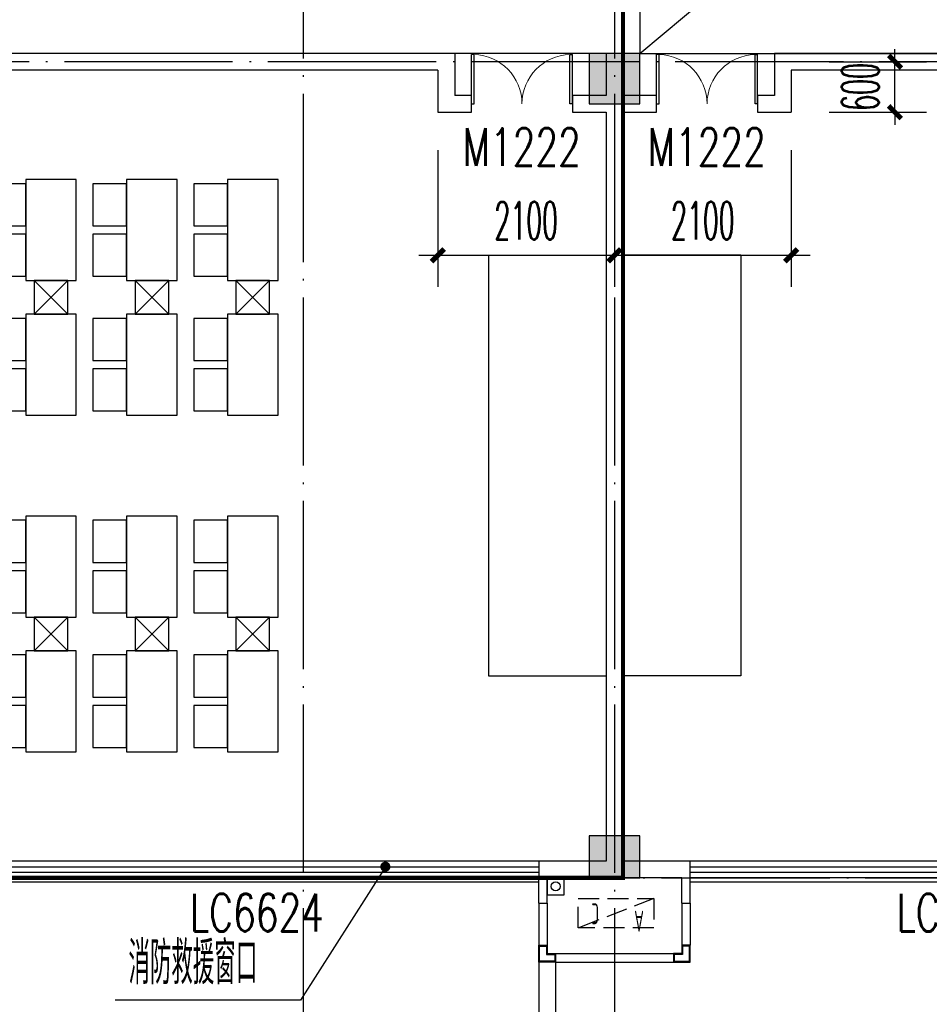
# Model space of a CAD drawing. Extents: x 1779708 to 7299578, y -1121471 to 88434.
# Tile 87 of 256: x 4332796 to 4343609, y -1062345 to -1050643. Entities that reach past the tile are written whole.
import ezdxf

# ---------------------------------------------------------------- set-up
doc = ezdxf.new("R2010")
doc.units = 0
doc.header["$LTSCALE"] = 1000
doc.header["$MEASUREMENT"] = 0
doc.linetypes.add('DASH', pattern=[0.35, 0.25, -0.1])
doc.linetypes.add('DOTE', pattern=[2.42, 2, -0.2, 0.02, -0.2])
doc.layers.get('0').update_dxf_attribs({"linetype": 'CONTINUOUS'})
doc.layers.get('Defpoints').update_dxf_attribs({"linetype": 'CONTINUOUS'})
for name, color, linetype in [('11111111111111111111111111111', 50, 'DASH'), ('DIM_LEAD', 3, 'CONTINUOUS'), ('DIM_污水', 3, 'CONTINUOUS'), ('DOTE', 1, 'DOTE'), ('FUR', 9, 'CONTINUOUS'), ('GGSignatureLayer', 7, 'CONTINUOUS'), ('P_PS_DIM', 1, 'CONTINUOUS'), ('PUB_DIM', 3, 'CONTINUOUS'), ('PUB_TEXT', 7, 'CONTINUOUS'), ('WALL', 255, 'CONTINUOUS'), ('WINDOW', 2, 'CONTINUOUS'), ('WINDOW_TEXT', 7, 'CONTINUOUS'), ('可见线', 6, 'CONTINUOUS'), ('墙柱', 2, 'CONTINUOUS'), ('室外构件', 4, 'CONTINUOUS'), ('建筑', 31, 'CONTINUOUS'), ('看线', 3, 'CONTINUOUS'), ('空调机位表示', 70, 'CONTINUOUS')]:
    doc.layers.add(name, color=color, linetype=linetype)
doc.styles.add('_TCH_DIM', font='SIMPLEX.shx', dxfattribs={"width": 0.7, "bigfont": 'GBCBIG.shx'})
doc.styles.add('_TCH_DIM_T3', font='SIMPLEX.shx', dxfattribs={"width": 0.494118, "bigfont": 'GBCBIG.shx'})
doc.styles.add('_TCH_WINDOW', font='SIMPLEX', dxfattribs={"height": 3.5, "bigfont": 'GBCBIG'})
doc.styles.get("Standard").update_dxf_attribs({"font": 'GBENOR', "bigfont": 'GBCBIG'})
doc.dimstyles.new('_TCH_ARCH&&150', dxfattribs={"dimtxt": 446.25, "dimasz": 150, "dimexe": 375, "dimexo": 450, "dimgap": 189.375, "dimtad": 1, "dimdec": 0, "dimzin": 0, "dimdsep": 46, "dimtxsty": '_TCH_DIM_T3', "dimblk": 'ARCHTICK', "dimcen": 0.09, "dimdle": 225, "dimclrt": 7, "dimazin": 2, "dimtfac": 1, "dimtdec": 0, "dimtix": 1, "dimtmove": 2, "dimatfit": 3, "dimfxl": 250, "dimtolj": 1, "dimtzin": 0, "dimarcsym": 0})

# ---------------------------------------------------------------- blocks, each defined once
blk = doc.blocks.new('A$C159220C3')
at = {"layer": 'DOTE'}
for p, q in [((22300, 149200), (22300, 7200)), ((26000, 149200), (26000, 7200)), ((86800, 18900), (7200, 18900)), ((7200, 9200), (86800, 9200))]:
    blk.add_line(p, q, dxfattribs=at)
blk = doc.blocks.new('A$C55827B77')
at = {"layer": 'FUR', "color": 9}
for p, q in [((1400, 5950), (0, 5950)), ((1400, 950), (1400, 5950)), ((1400, 950), (0, 950))]:
    blk.add_line(p, q, dxfattribs=at)
for points in [[(4500, 6850), (3900, 6850), (3900, 5650), (4500, 5650)], [(4500, 6300), (4900, 6300), (4900, 6800), (4500, 6800)], [(5700, 6850), (5100, 6850), (5100, 5650), (5700, 5650)], [(5700, 6300), (6100, 6300), (6100, 6800), (5700, 6800)], [(6900, 6850), (6300, 6850), (6300, 5650), (6900, 5650)], [(6900, 6300), (7300, 6300), (7300, 6800), (6900, 6800)], [(4500, 5700), (4900, 5700), (4900, 6200), (4500, 6200)], [(5700, 5700), (6100, 5700), (6100, 6200), (5700, 6200)], [(6900, 5700), (7300, 5700), (7300, 6200), (6900, 6200)], [(4500, 5250), (3900, 5250), (3900, 4050), (4500, 4050)], [(4500, 4700), (4900, 4700), (4900, 5200), (4500, 5200)], [(5700, 5250), (5100, 5250), (5100, 4050), (5700, 4050)], [(5700, 4700), (6100, 4700), (6100, 5200), (5700, 5200)], [(6900, 5250), (6300, 5250), (6300, 4050), (6900, 4050)], [(6900, 4700), (7300, 4700), (7300, 5200), (6900, 5200)], [(4500, 4100), (4900, 4100), (4900, 4600), (4500, 4600)], [(5700, 4100), (6100, 4100), (6100, 4600), (5700, 4600)], [(6900, 4100), (7300, 4100), (7300, 4600), (6900, 4600)], [(4500, 2850), (3900, 2850), (3900, 1650), (4500, 1650)], [(5700, 2850), (5100, 2850), (5100, 1650), (5700, 1650)], [(6900, 2850), (6300, 2850), (6300, 1650), (6900, 1650)], [(4500, 2300), (4900, 2300), (4900, 2800), (4500, 2800)], [(5700, 2300), (6100, 2300), (6100, 2800), (5700, 2800)], [(6900, 2300), (7300, 2300), (7300, 2800), (6900, 2800)], [(4500, 1700), (4900, 1700), (4900, 2200), (4500, 2200)], [(5700, 1700), (6100, 1700), (6100, 2200), (5700, 2200)], [(6900, 1700), (7300, 1700), (7300, 2200), (6900, 2200)], [(4500, 1250), (3900, 1250), (3900, 50), (4500, 50)], [(4500, 700), (4900, 700), (4900, 1200), (4500, 1200)], [(5700, 1250), (5100, 1250), (5100, 50), (5700, 50)], [(5700, 700), (6100, 700), (6100, 1200), (5700, 1200)], [(6900, 1250), (6300, 1250), (6300, 50), (6900, 50)], [(6900, 700), (7300, 700), (7300, 1200), (6900, 1200)], [(4500, 100), (4900, 100), (4900, 600), (4500, 600)], [(5700, 100), (6100, 100), (6100, 600), (5700, 600)], [(6900, 100), (7300, 100), (7300, 600), (6900, 600)]]:
    blk.add_lwpolyline(points, close=True, dxfattribs=at)
for points in [[(4000, 5650), (4000, 5250), (4400, 5250), (4400, 5650), (4000, 5650), (4400, 5250), (4000, 5250), (4400, 5650)], [(5200, 5650), (5200, 5250), (5600, 5250), (5600, 5650), (5200, 5650), (5600, 5250), (5200, 5250), (5600, 5650)], [(6400, 5650), (6400, 5250), (6800, 5250), (6800, 5650), (6400, 5650), (6800, 5250), (6400, 5250), (6800, 5650)], [(4000, 1650), (4000, 1250), (4400, 1250), (4400, 1650), (4000, 1650), (4400, 1250), (4000, 1250), (4400, 1650)], [(5200, 1650), (5200, 1250), (5600, 1250), (5600, 1650), (5200, 1650), (5600, 1250), (5200, 1250), (5600, 1650)], [(6400, 1650), (6400, 1250), (6800, 1250), (6800, 1650), (6400, 1650), (6800, 1250), (6400, 1250), (6800, 1650)]]:
    blk.add_lwpolyline(points, dxfattribs=at)
blk = doc.blocks.new('A$C46E9187A')
at = {"layer": '空调机位表示', "linetype": 'DASH'}
blk.add_lwpolyline([(0, 0), (0, 350), (900, 350), (900, 0)], close=True, dxfattribs=at)
blk.add_lwpolyline([(0, 0), (900, 350)], dxfattribs=at)
at = {"layer": '空调机位表示', "width": 0.6}
for s, p in [('A', (118, 145)), ('C', (651, 55))]:
    blk.add_text(s, height=250, dxfattribs=at).set_placement(p)
blk = doc.blocks.new('a1')
at = {"layer": '11111111111111111111111111111'}
for p, q in [((59122, 49136), (59122, 48936)), ((59322, 49136), (59122, 49136)), ((59322, 48936), (59322, 49136)), ((59122, 48936), (59322, 48936))]:
    blk.add_line(p, q, dxfattribs=at)
blk = doc.blocks.new('$WINLIB2D$00000001')
at = {"color": 0}
for points in [[(-0.5, 0.5), (-0.5, -0.5)], [(-0.5, 0.5), (0.5, 0.5)], [(0.5, -0.5), (0.5, 0.5)], [(0.5, 0.1667), (-0.5, 0.1667)], [(0.5, -0.1667), (-0.5, -0.1667)], [(-0.5, -0.5), (0.5, -0.5)]]:
    blk.add_lwpolyline(points, dxfattribs=at)
blk = doc.blocks.new('$DorLib2D$00000002')
for p, q in [((-0.5, 0), (-0.5, 0.4875)), ((-0.475, 0.4875), (-0.5, 0.4875)), ((-0.475, 0), (-0.475, 0.4875)), ((0.475, 0), (0.475, 0.4875)), ((0.475, 0.4875), (0.5, 0.4875)), ((0.5, 0), (0.5, 0.4875)), ((-0.5, 0), (-0.475, 0)), ((0.5, 0), (0.475, 0))]:
    blk.add_line(p, q)
at = {"lineweight": 13}
for centre, start, end in [((-0.4875, 0), 0, 88.53072), ((0.4875, 0), 91.46928, 180)]:
    blk.add_arc(centre, 0.4875, start, end, dxfattribs=at)
blk = doc.blocks.new('_ArchTick')
at = {"color": 0, "linetype": 'ByBlock', "const_width": 0.4}
blk.add_lwpolyline([(-0.5, -0.5), (0.5, 0.5)], dxfattribs=at)
blk = doc.blocks.new('*D6680')
at = {"layer": 'Defpoints', "color": 0, "transparency": 16777216}
for p in [(4341967, -1051143), (4343201, -1051143), (4341967, -1051743)]:
    blk.add_point(p, dxfattribs=at)
at = {"layer": 'PUB_DIM', "color": 0, "lineweight": -2, "transparency": 16777216}
for p, q in [((4343201, -1051143), (4343201, -1050993)), ((4342417, -1051143), (4343576, -1051143)), ((4343201, -1051743), (4343201, -1051143)), ((4342417, -1051743), (4343576, -1051743)), ((4343201, -1051743), (4343201, -1051893))]:
    blk.add_line(p, q, dxfattribs=at)
at = {"layer": 'PUB_DIM', "color": 0, "lineweight": -2, "transparency": 16777216, "xscale": 150, "yscale": 150, "zscale": 150}
for p, rotation in [((4343201, -1051143), 270), ((4343201, -1051743), 90)]:
    blk.add_blockref('_ArchTick', p, dxfattribs=dict(at, rotation=rotation))
at = {"layer": 'PUB_DIM', "color": 7, "transparency": 16777216, "insert": (4342789, -1051443), "char_height": 446.2, "attachment_point": 5, "rotation": 90, "style": '_TCH_DIM_T3'}
blk.add_mtext('\\A1;600', dxfattribs=at)
blk = doc.blocks.new('*D6681')
at = {"layer": 'Defpoints', "color": 0, "transparency": 16777216}
for p in [(4339867, -1051743), (4341967, -1051743), (4341967, -1053443)]:
    blk.add_point(p, dxfattribs=at)
at = {"layer": 'PUB_DIM', "color": 0, "lineweight": -2, "transparency": 16777216}
for p, q in [((4339867, -1052193), (4339867, -1053818)), ((4341967, -1052193), (4341967, -1053818)), ((4339642, -1053443), (4342192, -1053443))]:
    blk.add_line(p, q, dxfattribs=at)
at = {"layer": 'PUB_DIM', "color": 0, "lineweight": -2, "transparency": 16777216, "xscale": 150, "yscale": 150, "zscale": 150, "rotation": 180}
blk.add_blockref('_ArchTick', (4339867, -1053443), dxfattribs=at)
at = {"layer": 'PUB_DIM', "color": 0, "lineweight": -2, "transparency": 16777216, "xscale": 150, "yscale": 150, "zscale": 150}
blk.add_blockref('_ArchTick', (4341967, -1053443), dxfattribs=at)
at = {"layer": 'PUB_DIM', "color": 7, "transparency": 16777216, "insert": (4340917, -1053031), "char_height": 446.2, "attachment_point": 5, "style": '_TCH_DIM_T3'}
blk.add_mtext('\\A1;2100', dxfattribs=at)
blk = doc.blocks.new('*D6682')
at = {"layer": 'Defpoints', "color": 0, "transparency": 16777216}
for p in [(4337767, -1051743), (4339867, -1051743), (4339867, -1053443)]:
    blk.add_point(p, dxfattribs=at)
at = {"layer": 'PUB_DIM', "color": 0, "lineweight": -2, "transparency": 16777216}
for p, q in [((4337767, -1052193), (4337767, -1053818)), ((4339867, -1052193), (4339867, -1053818)), ((4337542, -1053443), (4340092, -1053443))]:
    blk.add_line(p, q, dxfattribs=at)
at = {"layer": 'PUB_DIM', "color": 0, "lineweight": -2, "transparency": 16777216, "xscale": 150, "yscale": 150, "zscale": 150, "rotation": 180}
blk.add_blockref('_ArchTick', (4337767, -1053443), dxfattribs=at)
at = {"layer": 'PUB_DIM', "color": 0, "lineweight": -2, "transparency": 16777216, "xscale": 150, "yscale": 150, "zscale": 150}
blk.add_blockref('_ArchTick', (4339867, -1053443), dxfattribs=at)
at = {"layer": 'PUB_DIM', "color": 7, "transparency": 16777216, "insert": (4338817, -1053031), "char_height": 446.2, "attachment_point": 5, "style": '_TCH_DIM_T3'}
blk.add_mtext('\\A1;2100', dxfattribs=at)

msp = doc.modelspace()

# ---------------------------------------------------------------- hatches: boundary and pattern name
at = {"layer": '墙柱'}
h = msp.add_hatch(color=256, dxfattribs=at)
h.paths.add_polyline_path([(4323067.1, -1009843.3), (4324067.1, -1009843.3), (4324067.1, -1010343.3), (4323067.1, -1010343.3)])
h.paths.add_polyline_path([(4323067.1, -1016093.3), (4324067.1, -1016093.3), (4324067.1, -1016593.3), (4323067.1, -1016593.3)])
h.paths.add_polyline_path([(4323067.1, -1022643.3), (4324067.1, -1022643.3), (4324067.1, -1023143.3), (4323067.1, -1023143.3)])
h.paths.add_polyline_path([(4397967.1, -1051543.3), (4398667.1, -1051543.3), (4398667.1, -1051043.3), (4397967.1, -1051043.3)])
h.paths.add_polyline_path([(4347917.1, -1019143.3), (4348617.1, -1019143.3), (4348617.1, -1019643.3), (4347917.1, -1019643.3)])
h.paths.add_polyline_path([(4389917.1, -1051543.3), (4390617.1, -1051543.3), (4390617.1, -1051043.3), (4389917.1, -1051043.3)])
h.paths.add_polyline_path([(4347917.1, -1051543.3), (4348617.1, -1051543.3), (4348617.1, -1051043.3), (4347917.1, -1051043.3)])
h.paths.add_polyline_path([(4323567.1, -1028493.3), (4324067.1, -1028493.3), (4324067.1, -1028993.3), (4323567.1, -1028993.3)])
h.paths.add_polyline_path([(4350197.1, -1045743.3), (4350197.1, -1045443.3), (4349297.1, -1045443.3), (4349297.1, -1045743.3)])
h.paths.add_polyline_path([(4377567.1, -1060843.3), (4378067.1, -1060843.3), (4378067.1, -1060343.3), (4377567.1, -1060343.3)])
h.paths.add_polyline_path([(4339667.1, -1009843.3), (4340167.1, -1009843.3), (4340167.1, -1010343.3), (4339667.1, -1010343.3)])
h.paths.add_polyline_path([(4347967.1, -1009843.3), (4348567.1, -1009843.3), (4348567.1, -1010343.3), (4347967.1, -1010343.3)])
h.paths.add_polyline_path([(4365067.1, -1019043.3), (4365667.1, -1019043.3), (4365667.1, -1019643.3), (4365067.1, -1019643.3)])
h.paths.add_polyline_path([(4381567.1, -1027843.3), (4382167.1, -1027843.3), (4382167.1, -1028443.3), (4381567.1, -1028443.3)])
h.paths.add_polyline_path([(4336067.1, -1015993.3), (4336567.1, -1015993.3), (4336567.1, -1016693.3), (4336067.1, -1016693.3)])
h.paths.add_polyline_path([(4389767.1, -1023743.3), (4390267.1, -1023743.3), (4390267.1, -1024243.3), (4389767.1, -1024243.3)])
h.paths.add_polyline_path([(4339567.1, -1048043.3), (4340167.1, -1048043.3), (4340167.1, -1047543.3), (4339567.1, -1047543.3)])
h.paths.add_polyline_path([(4343767.1, -1041443.3), (4344267.1, -1041443.3), (4344267.1, -1040943.3), (4343767.1, -1040943.3)])
h.paths.add_polyline_path([(4343767.1, -1034843.3), (4344267.1, -1034843.3), (4344267.1, -1034343.3), (4343767.1, -1034343.3)])
h.paths.add_polyline_path([(4336067.1, -1029093.3), (4336567.1, -1029093.3), (4336567.1, -1028393.3), (4336067.1, -1028393.3)])
h.paths.add_polyline_path([(4343767.1, -1022643.3), (4344267.1, -1022643.3), (4344267.1, -1023143.3), (4343767.1, -1023143.3)])
h.paths.add_polyline_path([(4336067.1, -1009843.3), (4336567.1, -1009843.3), (4336567.1, -1010343.3), (4336067.1, -1010343.3)])
h.paths.add_polyline_path([(4377967.1, -1036343.3), (4377467.1, -1036343.3), (4377467.1, -1035843.3), (4377967.1, -1035843.3)])
h.paths.add_polyline_path([(4397967.1, -1019143.3), (4398667.1, -1019143.3), (4398667.1, -1019643.3), (4397967.1, -1019643.3)])
h.paths.add_polyline_path([(4331467.1, -1048043.3), (4331967.1, -1048043.3), (4331967.1, -1047543.3), (4331467.1, -1047543.3)])
h.paths.add_polyline_path([(4389917.1, -1036443.3), (4390617.1, -1036443.3), (4390617.1, -1035843.3), (4389917.1, -1035843.3)])
h.paths.add_polyline_path([(4397967.1, -1035843.3), (4398667.1, -1035843.3), (4398667.1, -1036443.3), (4397967.1, -1036443.3)])
h.paths.add_polyline_path([(4381567.1, -1035843.3), (4382167.1, -1035843.3), (4382167.1, -1036443.3), (4381567.1, -1036443.3)])
h.paths.add_polyline_path([(4389767.1, -1027943.3), (4390267.1, -1027943.3), (4390267.1, -1028443.3), (4389767.1, -1028443.3)])
h.paths.add_polyline_path([(4377467.1, -1027943.3), (4377967.1, -1027943.3), (4377967.1, -1028443.3), (4377467.1, -1028443.3)])
h.paths.add_polyline_path([(4373217.1, -1048043.3), (4373717.1, -1048043.3), (4373717.1, -1047543.3), (4373217.1, -1047543.3)])
h.paths.add_polyline_path([(4369267.1, -1009843.3), (4369767.1, -1009843.3), (4369767.1, -1010343.3), (4369267.1, -1010343.3)])
h.paths.add_polyline_path([(4365567.1, -1022643.3), (4365067.1, -1022643.3), (4365067.1, -1023143.3), (4365567.1, -1023143.3)])
h.paths.add_polyline_path([(4365567.1, -1009843.3), (4365067.1, -1009843.3), (4365067.1, -1010343.3), (4365567.1, -1010343.3)])
h.paths.add_polyline_path([(4347967.1, -1022643.3), (4348467.1, -1022643.3), (4348467.1, -1023143.3), (4347967.1, -1023143.3)])
h.paths.add_polyline_path([(4343767.1, -1028993.3), (4344267.1, -1028993.3), (4344267.1, -1028493.3), (4343767.1, -1028493.3)])
h.paths.add_polyline_path([(4336067.1, -1023343.3), (4336567.1, -1023343.3), (4336567.1, -1022643.3), (4336067.1, -1022643.3)])
h.paths.add_polyline_path([(4339567.1, -1034843.3), (4340167.1, -1034843.3), (4340167.1, -1034343.3), (4339567.1, -1034343.3)])
h.paths.add_polyline_path([(4331167.1, -1034843.3), (4331767.1, -1034843.3), (4331767.1, -1034343.3), (4331167.1, -1034343.3)])
h.paths.add_polyline_path([(4323067.1, -1034843.3), (4324067.1, -1034843.3), (4324067.1, -1034343.3), (4323067.1, -1034343.3)])
h.paths.add_polyline_path([(4339567.1, -1041543.3), (4340167.1, -1041543.3), (4340167.1, -1040943.3), (4339567.1, -1040943.3)])
h.paths.add_polyline_path([(4331467.1, -1041543.3), (4331967.1, -1041543.3), (4331967.1, -1040943.3), (4331467.1, -1040943.3)])
h.paths.add_polyline_path([(4397967.1, -1022343.3), (4398667.1, -1022343.3), (4398667.1, -1022843.3), (4397967.1, -1022843.3)])
h.paths.add_polyline_path([(4398167.1, -1009843.3), (4398667.1, -1009843.3), (4398667.1, -1010343.3), (4398167.1, -1010343.3)])
h.paths.add_polyline_path([(4389917.1, -1018943.3), (4390617.1, -1018943.3), (4390617.1, -1019643.3), (4389917.1, -1019643.3)])
h.paths.add_polyline_path([(4389867.1, -1009843.3), (4390667.1, -1009843.3), (4390667.1, -1010343.3), (4389867.1, -1010343.3)])
h.paths.add_polyline_path([(4381517.1, -1018943.3), (4382217.1, -1018943.3), (4382217.1, -1019643.3), (4381517.1, -1019643.3)])
h.paths.add_polyline_path([(4381567.1, -1009843.3), (4382167.1, -1009843.3), (4382167.1, -1010343.3), (4381567.1, -1010343.3)])
h.paths.add_polyline_path([(4373217.1, -1022643.3), (4373717.1, -1022643.3), (4373717.1, -1023143.3), (4373217.1, -1023143.3)])
h.paths.add_polyline_path([(4373117.1, -1019143.3), (4373817.1, -1019143.3), (4373817.1, -1019643.3), (4373117.1, -1019643.3)])
h.paths.add_polyline_path([(4373217.1, -1009843.3), (4373717.1, -1009843.3), (4373717.1, -1010343.3), (4373217.1, -1010343.3)])
h.paths.add_polyline_path([(4356167.1, -1022643.3), (4356667.1, -1022643.3), (4356667.1, -1023143.3), (4356167.1, -1023143.3)])
h.paths.add_polyline_path([(4356067.1, -1019043.3), (4356667.1, -1019043.3), (4356667.1, -1019643.3), (4356067.1, -1019643.3)])
h.paths.add_polyline_path([(4339567.1, -1019043.3), (4340167.1, -1019043.3), (4340167.1, -1019643.3), (4339567.1, -1019643.3)])
h.paths.add_polyline_path([(4356167.1, -1009843.3), (4356667.1, -1009843.3), (4356667.1, -1010343.3), (4356167.1, -1010343.3)])
h.paths.add_polyline_path([(4389917.1, -1048043.3), (4390617.1, -1048043.3), (4390617.1, -1047443.3), (4389917.1, -1047443.3)])
h.paths.add_polyline_path([(4397967.1, -1060843.3), (4398667.1, -1060843.3), (4398667.1, -1060343.3), (4397967.1, -1060343.3)])
h.paths.add_polyline_path([(4389967.1, -1060843.3), (4390567.1, -1060843.3), (4390567.1, -1060343.3), (4389967.1, -1060343.3)])
h.paths.add_polyline_path([(4381567.1, -1048043.3), (4382167.1, -1048043.3), (4382167.1, -1047443.3), (4381567.1, -1047443.3)])
h.paths.add_polyline_path([(4381517.1, -1051543.3), (4382217.1, -1051543.3), (4382217.1, -1051043.3), (4381517.1, -1051043.3)])
h.paths.add_polyline_path([(4381617.1, -1060843.3), (4382117.1, -1060843.3), (4382117.1, -1060343.3), (4381617.1, -1060343.3)])
h.paths.add_polyline_path([(4373167.1, -1051643.3), (4373767.1, -1051643.3), (4373767.1, -1051043.3), (4373167.1, -1051043.3)])
h.paths.add_polyline_path([(4373167.1, -1060843.3), (4373767.1, -1060843.3), (4373767.1, -1060343.3), (4373167.1, -1060343.3)])
h.paths.add_polyline_path([(4365067.1, -1048043.3), (4365567.1, -1048043.3), (4365567.1, -1047543.3), (4365067.1, -1047543.3)])
h.paths.add_polyline_path([(4365067.1, -1051643.3), (4365667.1, -1051643.3), (4365667.1, -1051043.3), (4365067.1, -1051043.3)])
h.paths.add_polyline_path([(4356167.1, -1048043.3), (4356667.1, -1048043.3), (4356667.1, -1047543.3), (4356167.1, -1047543.3)])
h.paths.add_polyline_path([(4348127.1, -1048043.3), (4348727.1, -1048043.3), (4348727.1, -1047643.3), (4348127.1, -1047643.3)])
h.paths.add_polyline_path([(4356067.1, -1051643.3), (4356667.1, -1051643.3), (4356667.1, -1051043.3), (4356067.1, -1051043.3)])
h.paths.add_polyline_path([(4323067.1, -1048343.3), (4323767.1, -1048343.3), (4323767.1, -1047843.3), (4323067.1, -1047843.3)])
h.paths.add_polyline_path([(4323067.1, -1051543.3), (4323767.1, -1051543.3), (4323767.1, -1051043.3), (4323067.1, -1051043.3)])
h.paths.add_polyline_path([(4331117.1, -1051543.3), (4331817.1, -1051543.3), (4331817.1, -1051043.3), (4331117.1, -1051043.3)])
h.paths.add_polyline_path([(4339567.1, -1051643.3), (4340167.1, -1051643.3), (4340167.1, -1051043.3), (4339567.1, -1051043.3)])
h.paths.add_polyline_path([(4365067.1, -1060843.3), (4365567.1, -1060843.3), (4365567.1, -1060343.3), (4365067.1, -1060343.3)])
h.paths.add_polyline_path([(4356167.1, -1060843.3), (4356667.1, -1060843.3), (4356667.1, -1060343.3), (4356167.1, -1060343.3)])
h.paths.add_polyline_path([(4347967.1, -1060843.3), (4348567.1, -1060843.3), (4348567.1, -1060343.3), (4347967.1, -1060343.3)])
h.paths.add_polyline_path([(4339567.1, -1060843.3), (4340167.1, -1060843.3), (4340167.1, -1060343.3), (4339567.1, -1060343.3)])
h.paths.add_polyline_path([(4331117.1, -1060843.3), (4331817.1, -1060843.3), (4331817.1, -1060343.3), (4331117.1, -1060343.3)])
h.paths.add_polyline_path([(4323067.1, -1060843.3), (4323567.1, -1060843.3), (4323567.1, -1060343.3), (4323067.1, -1060343.3)])
h.paths.add_polyline_path([(4397967.1, -1048043.3), (4398667.1, -1048043.3), (4398667.1, -1047443.3), (4397967.1, -1047443.3)])
h.paths.add_polyline_path([(4323067.1, -973843.3), (4324067.1, -973843.3), (4324067.1, -973343.3), (4323067.1, -973343.3)])
h.paths.add_polyline_path([(4323067.1, -967593.3), (4324067.1, -967593.3), (4324067.1, -967093.3), (4323067.1, -967093.3)])
h.paths.add_polyline_path([(4323067.1, -961043.3), (4324067.1, -961043.3), (4324067.1, -960543.3), (4323067.1, -960543.3)])
h.paths.add_polyline_path([(4397967.1, -932143.3), (4398667.1, -932143.3), (4398667.1, -932643.3), (4397967.1, -932643.3)])
h.paths.add_polyline_path([(4347917.1, -964543.3), (4348617.1, -964543.3), (4348617.1, -964043.3), (4347917.1, -964043.3)])
h.paths.add_polyline_path([(4389917.1, -932143.3), (4390617.1, -932143.3), (4390617.1, -932643.3), (4389917.1, -932643.3)])
h.paths.add_polyline_path([(4347917.1, -932143.3), (4348617.1, -932143.3), (4348617.1, -932643.3), (4347917.1, -932643.3)])
h.paths.add_polyline_path([(4323567.1, -955193.3), (4324067.1, -955193.3), (4324067.1, -954693.3), (4323567.1, -954693.3)])
h.paths.add_polyline_path([(4350197.1, -937943.3), (4350197.1, -938243.3), (4349297.1, -938243.3), (4349297.1, -937943.3)])
h.paths.add_polyline_path([(4377567.1, -922843.3), (4378067.1, -922843.3), (4378067.1, -923343.3), (4377567.1, -923343.3)])
h.paths.add_polyline_path([(4339667.1, -973843.3), (4340167.1, -973843.3), (4340167.1, -973343.3), (4339667.1, -973343.3)])
h.paths.add_polyline_path([(4347967.1, -973843.3), (4348567.1, -973843.3), (4348567.1, -973343.3), (4347967.1, -973343.3)])
h.paths.add_polyline_path([(4365067.1, -964643.3), (4365667.1, -964643.3), (4365667.1, -964043.3), (4365067.1, -964043.3)])
h.paths.add_polyline_path([(4381567.1, -955843.3), (4382167.1, -955843.3), (4382167.1, -955243.3), (4381567.1, -955243.3)])
h.paths.add_polyline_path([(4336067.1, -967693.3), (4336567.1, -967693.3), (4336567.1, -966993.3), (4336067.1, -966993.3)])
h.paths.add_polyline_path([(4389767.1, -959943.3), (4390267.1, -959943.3), (4390267.1, -959443.3), (4389767.1, -959443.3)])
h.paths.add_polyline_path([(4339567.1, -935643.3), (4340167.1, -935643.3), (4340167.1, -936143.3), (4339567.1, -936143.3)])
h.paths.add_polyline_path([(4343767.1, -942243.3), (4344267.1, -942243.3), (4344267.1, -942743.3), (4343767.1, -942743.3)])
h.paths.add_polyline_path([(4343767.1, -948843.3), (4344267.1, -948843.3), (4344267.1, -949343.3), (4343767.1, -949343.3)])
h.paths.add_polyline_path([(4336067.1, -954593.3), (4336567.1, -954593.3), (4336567.1, -955293.3), (4336067.1, -955293.3)])
h.paths.add_polyline_path([(4343767.1, -961043.3), (4344267.1, -961043.3), (4344267.1, -960543.3), (4343767.1, -960543.3)])
h.paths.add_polyline_path([(4336067.1, -973843.3), (4336567.1, -973843.3), (4336567.1, -973343.3), (4336067.1, -973343.3)])
h.paths.add_polyline_path([(4377967.1, -947343.3), (4377467.1, -947343.3), (4377467.1, -947843.3), (4377967.1, -947843.3)])
h.paths.add_polyline_path([(4397967.1, -964543.3), (4398667.1, -964543.3), (4398667.1, -964043.3), (4397967.1, -964043.3)])
h.paths.add_polyline_path([(4331467.1, -935643.3), (4331967.1, -935643.3), (4331967.1, -936143.3), (4331467.1, -936143.3)])
h.paths.add_polyline_path([(4389917.1, -947243.3), (4390617.1, -947243.3), (4390617.1, -947843.3), (4389917.1, -947843.3)])
h.paths.add_polyline_path([(4397967.1, -947843.3), (4398667.1, -947843.3), (4398667.1, -947243.3), (4397967.1, -947243.3)])
h.paths.add_polyline_path([(4381567.1, -947843.3), (4382167.1, -947843.3), (4382167.1, -947243.3), (4381567.1, -947243.3)])
h.paths.add_polyline_path([(4389767.1, -955743.3), (4390267.1, -955743.3), (4390267.1, -955243.3), (4389767.1, -955243.3)])
h.paths.add_polyline_path([(4377467.1, -955743.3), (4377967.1, -955743.3), (4377967.1, -955243.3), (4377467.1, -955243.3)])
h.paths.add_polyline_path([(4373217.1, -935643.3), (4373717.1, -935643.3), (4373717.1, -936143.3), (4373217.1, -936143.3)])
h.paths.add_polyline_path([(4369267.1, -973843.3), (4369767.1, -973843.3), (4369767.1, -973343.3), (4369267.1, -973343.3)])
h.paths.add_polyline_path([(4365567.1, -961043.3), (4365067.1, -961043.3), (4365067.1, -960543.3), (4365567.1, -960543.3)])
h.paths.add_polyline_path([(4365567.1, -973843.3), (4365067.1, -973843.3), (4365067.1, -973343.3), (4365567.1, -973343.3)])
h.paths.add_polyline_path([(4347967.1, -961043.3), (4348467.1, -961043.3), (4348467.1, -960543.3), (4347967.1, -960543.3)])
h.paths.add_polyline_path([(4343767.1, -954693.3), (4344267.1, -954693.3), (4344267.1, -955193.3), (4343767.1, -955193.3)])
h.paths.add_polyline_path([(4336067.1, -960343.3), (4336567.1, -960343.3), (4336567.1, -961043.3), (4336067.1, -961043.3)])
h.paths.add_polyline_path([(4339567.1, -948843.3), (4340167.1, -948843.3), (4340167.1, -949343.3), (4339567.1, -949343.3)])
h.paths.add_polyline_path([(4331167.1, -948843.3), (4331767.1, -948843.3), (4331767.1, -949343.3), (4331167.1, -949343.3)])
h.paths.add_polyline_path([(4323067.1, -948843.3), (4324067.1, -948843.3), (4324067.1, -949343.3), (4323067.1, -949343.3)])
h.paths.add_polyline_path([(4339567.1, -942143.3), (4340167.1, -942143.3), (4340167.1, -942743.3), (4339567.1, -942743.3)])
h.paths.add_polyline_path([(4331467.1, -942143.3), (4331967.1, -942143.3), (4331967.1, -942743.3), (4331467.1, -942743.3)])
h.paths.add_polyline_path([(4397967.1, -961343.3), (4398667.1, -961343.3), (4398667.1, -960843.3), (4397967.1, -960843.3)])
h.paths.add_polyline_path([(4398167.1, -973843.3), (4398667.1, -973843.3), (4398667.1, -973343.3), (4398167.1, -973343.3)])
h.paths.add_polyline_path([(4389917.1, -964743.3), (4390617.1, -964743.3), (4390617.1, -964043.3), (4389917.1, -964043.3)])
h.paths.add_polyline_path([(4389867.1, -973843.3), (4390667.1, -973843.3), (4390667.1, -973343.3), (4389867.1, -973343.3)])
h.paths.add_polyline_path([(4381517.1, -964743.3), (4382217.1, -964743.3), (4382217.1, -964043.3), (4381517.1, -964043.3)])
h.paths.add_polyline_path([(4381567.1, -973843.3), (4382167.1, -973843.3), (4382167.1, -973343.3), (4381567.1, -973343.3)])
h.paths.add_polyline_path([(4373217.1, -961043.3), (4373717.1, -961043.3), (4373717.1, -960543.3), (4373217.1, -960543.3)])
h.paths.add_polyline_path([(4373117.1, -964543.3), (4373817.1, -964543.3), (4373817.1, -964043.3), (4373117.1, -964043.3)])
h.paths.add_polyline_path([(4373217.1, -973843.3), (4373717.1, -973843.3), (4373717.1, -973343.3), (4373217.1, -973343.3)])
h.paths.add_polyline_path([(4356167.1, -961043.3), (4356667.1, -961043.3), (4356667.1, -960543.3), (4356167.1, -960543.3)])
h.paths.add_polyline_path([(4356067.1, -964643.3), (4356667.1, -964643.3), (4356667.1, -964043.3), (4356067.1, -964043.3)])
h.paths.add_polyline_path([(4339567.1, -964643.3), (4340167.1, -964643.3), (4340167.1, -964043.3), (4339567.1, -964043.3)])
h.paths.add_polyline_path([(4356167.1, -973843.3), (4356667.1, -973843.3), (4356667.1, -973343.3), (4356167.1, -973343.3)])
h.paths.add_polyline_path([(4389917.1, -935643.3), (4390617.1, -935643.3), (4390617.1, -936243.3), (4389917.1, -936243.3)])
h.paths.add_polyline_path([(4397967.1, -922843.3), (4398667.1, -922843.3), (4398667.1, -923343.3), (4397967.1, -923343.3)])
h.paths.add_polyline_path([(4389967.1, -922843.3), (4390567.1, -922843.3), (4390567.1, -923343.3), (4389967.1, -923343.3)])
h.paths.add_polyline_path([(4381567.1, -935643.3), (4382167.1, -935643.3), (4382167.1, -936243.3), (4381567.1, -936243.3)])
h.paths.add_polyline_path([(4381517.1, -932143.3), (4382217.1, -932143.3), (4382217.1, -932643.3), (4381517.1, -932643.3)])
h.paths.add_polyline_path([(4381617.1, -922843.3), (4382117.1, -922843.3), (4382117.1, -923343.3), (4381617.1, -923343.3)])
h.paths.add_polyline_path([(4373167.1, -932043.3), (4373767.1, -932043.3), (4373767.1, -932643.3), (4373167.1, -932643.3)])
h.paths.add_polyline_path([(4373167.1, -922843.3), (4373767.1, -922843.3), (4373767.1, -923343.3), (4373167.1, -923343.3)])
h.paths.add_polyline_path([(4365067.1, -935643.3), (4365567.1, -935643.3), (4365567.1, -936143.3), (4365067.1, -936143.3)])
h.paths.add_polyline_path([(4365067.1, -932043.3), (4365667.1, -932043.3), (4365667.1, -932643.3), (4365067.1, -932643.3)])
h.paths.add_polyline_path([(4356167.1, -935643.3), (4356667.1, -935643.3), (4356667.1, -936143.3), (4356167.1, -936143.3)])
h.paths.add_polyline_path([(4348127.1, -935643.3), (4348727.1, -935643.3), (4348727.1, -936043.3), (4348127.1, -936043.3)])
h.paths.add_polyline_path([(4356067.1, -932043.3), (4356667.1, -932043.3), (4356667.1, -932643.3), (4356067.1, -932643.3)])
h.paths.add_polyline_path([(4323067.1, -935343.3), (4323767.1, -935343.3), (4323767.1, -935843.3), (4323067.1, -935843.3)])
h.paths.add_polyline_path([(4323067.1, -932143.3), (4323767.1, -932143.3), (4323767.1, -932643.3), (4323067.1, -932643.3)])
h.paths.add_polyline_path([(4331117.1, -932143.3), (4331817.1, -932143.3), (4331817.1, -932643.3), (4331117.1, -932643.3)])
h.paths.add_polyline_path([(4339567.1, -932043.3), (4340167.1, -932043.3), (4340167.1, -932643.3), (4339567.1, -932643.3)])
h.paths.add_polyline_path([(4365067.1, -922843.3), (4365567.1, -922843.3), (4365567.1, -923343.3), (4365067.1, -923343.3)])
h.paths.add_polyline_path([(4356167.1, -922843.3), (4356667.1, -922843.3), (4356667.1, -923343.3), (4356167.1, -923343.3)])
h.paths.add_polyline_path([(4347967.1, -922843.3), (4348567.1, -922843.3), (4348567.1, -923343.3), (4347967.1, -923343.3)])
h.paths.add_polyline_path([(4339567.1, -922843.3), (4340167.1, -922843.3), (4340167.1, -923343.3), (4339567.1, -923343.3)])
h.paths.add_polyline_path([(4331117.1, -922843.3), (4331817.1, -922843.3), (4331817.1, -923343.3), (4331117.1, -923343.3)])
h.paths.add_polyline_path([(4323067.1, -922843.3), (4323567.1, -922843.3), (4323567.1, -923343.3), (4323067.1, -923343.3)])
h.paths.add_polyline_path([(4397967.1, -935643.3), (4398667.1, -935643.3), (4398667.1, -936243.3), (4397967.1, -936243.3)])

# ---------------------------------------------------------------- linework, layer by layer
at = {"layer": 'DIM_LEAD'}
for p, q in [((4337142.9, -1060710), (4336134, -1062297.2)), ((4336134, -1062297.2), (4333931.2, -1062297.2))]:
    msp.add_line(p, q, dxfattribs=at)
at = {"layer": 'DIM_LEAD', "const_width": 60}
msp.add_lwpolyline([(4337159, -1060684.7, 1), (4337126.8, -1060735.3, 1)], format="xyb", close=True, dxfattribs=at)
at = {"layer": 'DIM_污水', "color": 7}
msp.add_circle((4339167.1, -1060943.3), 55, dxfattribs=at)
at = {"layer": 'GGSignatureLayer'}
msp.add_lwpolyline([(4334400.7, -1062496.4, 0, 800, 0), (4334400.7, -1062946.1, 800, 800, 0)], format="xyseb", dxfattribs=at)
at = {"layer": 'WALL'}
for p, q in [((4337967.1, -1051043.3), (4331117.1, -1051043.3)), ((4337967.1, -1051043.3), (4337967.1, -1051543.3)), ((4339767.1, -1051043.3), (4339767.1, -1051543.3)), ((4339967.1, -1051043.3), (4339767.1, -1051043.3)), ((4339967.1, -1051043.3), (4339967.1, -1051543.3)), ((4341767.1, -1051043.3), (4341767.1, -1051543.3)), ((4354467.1, -1051043.3), (4341767.1, -1051043.3)), ((4337767.1, -1051243.3), (4331217.1, -1051243.3)), ((4337767.1, -1051243.3), (4337767.1, -1051743.3)), ((4341967.1, -1051243.3), (4341967.1, -1051743.3)), ((4354267.1, -1051243.3), (4341967.1, -1051243.3)), ((4338167.1, -1051543.3), (4337967.1, -1051543.3)), ((4338167.1, -1051743.3), (4338167.1, -1051543.3)), ((4339767.1, -1051543.3), (4339367.1, -1051543.3)), ((4339367.1, -1051543.3), (4339367.1, -1051743.3)), ((4340367.1, -1051543.3), (4339967.1, -1051543.3)), ((4340367.1, -1051743.3), (4340367.1, -1051543.3)), ((4341767.1, -1051543.3), (4341567.1, -1051543.3)), ((4341567.1, -1051543.3), (4341567.1, -1051743.3)), ((4337767.1, -1051743.3), (4338167.1, -1051743.3)), ((4339367.1, -1051743.3), (4339767.1, -1051743.3)), ((4339767.1, -1051743.3), (4339767.1, -1060643.3)), ((4339967.1, -1051743.3), (4340367.1, -1051743.3)), ((4339967.1, -1051743.3), (4339967.1, -1060643.3)), ((4341567.1, -1051743.3), (4341967.1, -1051743.3)), ((4339067.1, -1060643.3), (4338967.1, -1060643.3)), ((4338967.1, -1060643.3), (4338967.1, -1060843.3)), ((4339767.1, -1060643.3), (4339067.1, -1060643.3)), ((4340667.1, -1060643.3), (4339967.1, -1060643.3)), ((4340767.1, -1060643.3), (4340667.1, -1060643.3)), ((4340767.1, -1060843.3), (4340767.1, -1060643.3)), ((4338967.1, -1061143.3), (4338967.1, -1060843.3)), ((4339867.1, -1060843.3), (4339067.1, -1060843.3)), ((4339067.1, -1061143.3), (4339067.1, -1060843.3)), ((4340667.1, -1060843.3), (4339867.1, -1060843.3)), ((4340667.1, -1061143.3), (4340667.1, -1060843.3)), ((4340767.1, -1061143.3), (4340767.1, -1060843.3)), ((4338967.1, -1061143.3), (4339067.1, -1061143.3)), ((4340667.1, -1061143.3), (4340767.1, -1061143.3))]:
    msp.add_line(p, q, dxfattribs=at)
at = {"layer": '可见线'}
for p, q in [((4338967.1, -1061843.3), (4338967.1, -1063920.6)), ((4339167.1, -1061843.3), (4339167.1, -1063920.6))]:
    msp.add_line(p, q, dxfattribs=at)
at = {"layer": '墙柱'}
for points in [[(4339567.1, -1051643.3), (4340167.1, -1051643.3), (4340167.1, -1051043.3), (4339567.1, -1051043.3)], [(4339567.1, -1060843.3), (4340167.1, -1060843.3), (4340167.1, -1060343.3), (4339567.1, -1060343.3)]]:
    msp.add_lwpolyline(points, close=True, dxfattribs=at)
at = {"layer": '室外构件'}
for p, q in [((4340167.1, -1048043.3), (4340167.1, -1051043.3)), ((4340167.1, -1051043.3), (4343767.1, -1048043.3)), ((4340167.1, -1051043.3), (4337967.1, -1051043.3)), ((4340167.1, -1051043.3), (4365067.1, -1051043.3))]:
    msp.add_line(p, q, dxfattribs=at)
for points in [[(4338967.1, -1061143.3), (4338967.1, -1061643.3)], [(4339067.1, -1061143.3), (4339067.1, -1061643.3)], [(4340667.1, -1061143.3), (4340667.1, -1061643.3)], [(4340767.1, -1061143.3), (4340767.1, -1061643.3)], [(4339167.1, -1061743.3), (4340567.1, -1061743.3)], [(4339167.1, -1061843.3), (4340567.1, -1061843.3)]]:
    msp.add_lwpolyline(points, dxfattribs=at)
for points in [[(4339067.1, -1061643.3), (4339067.1, -1061743.3), (4339167.1, -1061743.3), (4339167.1, -1061843.3), (4338967.1, -1061843.3), (4338967.1, -1061643.3)], [(4339057.1, -1061653.3), (4339057.1, -1061753.3), (4339157.1, -1061753.3), (4339157.1, -1061833.3), (4338977.1, -1061833.3), (4338977.1, -1061653.3)], [(4340667.1, -1061643.3), (4340667.1, -1061743.3), (4340567.1, -1061743.3), (4340567.1, -1061843.3), (4340767.1, -1061843.3), (4340767.1, -1061643.3)], [(4340677.1, -1061653.3), (4340677.1, -1061753.3), (4340577.1, -1061753.3), (4340577.1, -1061833.3), (4340757.1, -1061833.3), (4340757.1, -1061653.3)]]:
    msp.add_lwpolyline(points, close=True, dxfattribs=at)
at = {"layer": '建筑', "color": 170, "linetype": 'DASH', "const_width": 50, "flags": 128}
msp.add_lwpolyline([(4339967.1, -1060843.3), (4323067.1, -1060843.3), (4323067.1, -1009843.3), (4339967.1, -1009843.3)], close=True, dxfattribs=at)
at = {"layer": '看线', "color": 190}
for p, q in [((4338967.1, -1060893.3), (4332367.1, -1060893.3)), ((4347367.1, -1060893.3), (4340767.1, -1060893.3))]:
    msp.add_line(p, q, dxfattribs=at)

# ---------------------------------------------------------------- block references
at = {"layer": 'FUR', "color": 9, "rotation": 180}
msp.add_blockref('A$C55827B77', (4339767.1, -1052493.3), dxfattribs=at)
at = {"layer": 'FUR', "color": 9, "xscale": -1, "rotation": 180}
msp.add_blockref('A$C55827B77', (4339967.1, -1052493.3), dxfattribs=at)
at = {"layer": 'P_PS_DIM', "color": 7}
msp.add_blockref('a1', (4279945.1, -1109978.9), dxfattribs=at)
at = {"layer": 'WINDOW'}
ref = msp.add_blockref('$DorLib2D$00000002', (4338767.1, -1051643.3), dxfattribs=dict(at, xscale=1200, yscale=-1200, zscale=1200, rotation=179.9999999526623))
ref.add_attrib('A', 'M1222', (4338062.1, -1052378.9), dxfattribs={"layer": 'WINDOW_TEXT', "height": 446.25, "rotation": 360, "style": '_TCH_WINDOW', "width": 0.705882})
ref = msp.add_blockref('$DorLib2D$00000002', (4340967.1, -1051643.3), dxfattribs=dict(at, xscale=1200, yscale=1200, zscale=1200, rotation=4.733774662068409e-08))
ref.add_attrib('A', 'M1222', (4340262.1, -1052378.9), dxfattribs={"layer": 'WINDOW_TEXT', "height": 446.25, "rotation": 0, "style": '_TCH_WINDOW', "width": 0.705882})
ref = msp.add_blockref('$WINLIB2D$00000001', (4335667.1, -1060743.3), dxfattribs=dict(at, xscale=6600, yscale=-200, zscale=6600, rotation=179.9999999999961))
ref.add_attrib('A', 'LC6624', (4334819.6, -1061478.9), dxfattribs={"layer": 'WINDOW_TEXT', "height": 446.25, "rotation": 360, "style": '_TCH_WINDOW', "width": 0.705882})
ref = msp.add_blockref('$WINLIB2D$00000001', (4344067.1, -1060743.3), dxfattribs=dict(at, xscale=6600, yscale=-200, zscale=6600, rotation=180))
ref.add_attrib('A', 'LC6624', (4343219.6, -1061478.9), dxfattribs={"layer": 'WINDOW_TEXT', "height": 446.25, "style": '_TCH_WINDOW', "width": 0.705882})
at = {"layer": '室外构件'}
msp.add_blockref('A$C159220C3', (4313867.1, -1070043.3), dxfattribs=at)
at = {"layer": '空调机位表示', "linetype": 'DASH', "rotation": 180}
msp.add_blockref('A$C46E9187A', (4340334.5, -1061088.2), dxfattribs=at)

# ---------------------------------------------------------------- texts
at = {"layer": 'PUB_TEXT', "color": 7, "style": '_TCH_DIM', "width": 0.7}
msp.add_text('消防救援窗口', height=506.38, dxfattribs=at).set_placement((4334088.7, -1062106.2))

# ---------------------------------------------------------------- dimensions: what is measured, and where the dimension line sits
at = {"layer": 'PUB_DIM'}
for p1, p2, distance, picture, middle in [((4341967.1, -1051743.3), (4341967.1, -1051143.3), -1234, '*D6680', (4342788.6, -1051443.3)), ((4337767.1, -1051743.3), (4339867.1, -1051743.3), -1700, '*D6682', (4338817.1, -1053030.8)), ((4339867.1, -1051743.3), (4341967.1, -1051743.3), -1700, '*D6681', (4340917.1, -1053030.8))]:
    dim = msp.add_aligned_dim(p1=p1, p2=p2, distance=distance, dimstyle='_TCH_ARCH&&150', dxfattribs=at)
    dim.commit()
    dim.dimension.update_dxf_attribs({"geometry": picture, "text_midpoint": middle})

doc.saveas('drawing.dxf')
